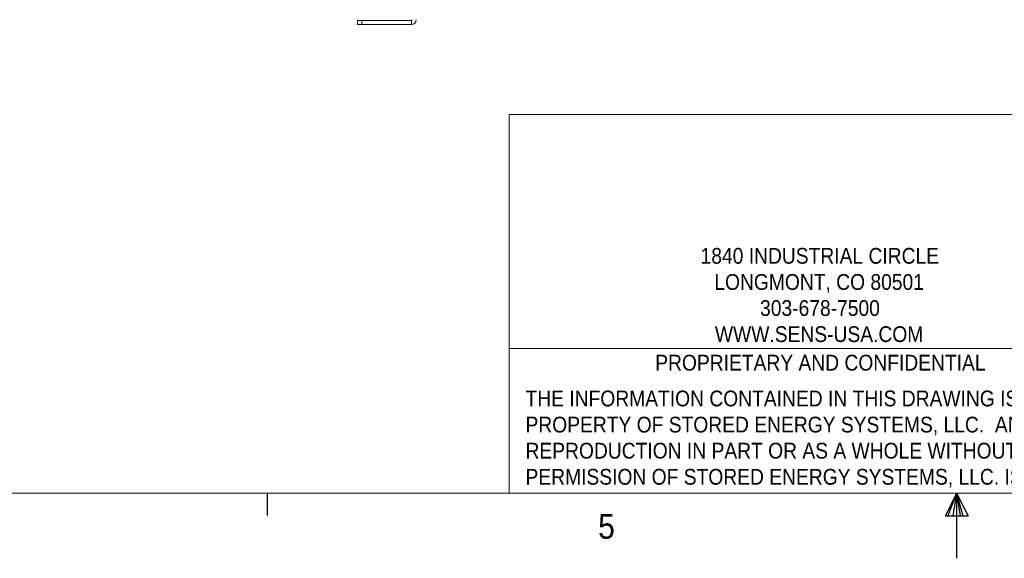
# Model space of a CAD drawing. Header units: inches. Extents: x 1 to 109, y 1 to 85.
# Tile 2 of 256: x 37 to 56, y 1 to 11. Entities that reach past the tile are written whole.
import ezdxf

# ---------------------------------------------------------------- set-up
doc = ezdxf.new("R2010")
doc.units = ezdxf.units.IN
doc.header["$MEASUREMENT"] = 0
doc.layers.add('FORMAT', color=7, linetype='Continuous')
doc.styles.add('SLDTEXTSTYLE0', font='GOTHIC.TTF', dxfattribs={"width": 0.913})
doc.styles.add('SLDTEXTSTYLE1', font='GOTHIC.TTF', dxfattribs={"width": 0.913})

# ---------------------------------------------------------------- blocks, each defined once
blk = doc.blocks.new('SW_NOTE_1')
at = {"layer": 'FORMAT', "color": 0, "ltscale": 5, "char_height": 0.3, "attachment_point": 1, "style": 'SLDTEXTSTYLE0'}
for s, insert in [('THE INFORMATION CONTAINED IN THIS DRAWING IS THE SOLE ', (0, 0.383)), ('PROPERTY OF STORED ENERGY SYSTEMS, LLC.  ANY ', (0, -0.114)), ('REPRODUCTION IN PART OR AS A WHOLE WITHOUT THE WRITTEN ', (0, -0.61)), ('PERMISSION OF STORED ENERGY SYSTEMS, LLC. IS PROHIBITED.', (0, -1.107))]:
    blk.add_mtext(s, dxfattribs=dict(at, insert=insert))
blk = doc.blocks.new('SW_NOTE_4')
at = {"layer": 'FORMAT', "color": 0, "ltscale": 5, "char_height": 0.3, "attachment_point": 2, "style": 'SLDTEXTSTYLE1'}
for s, insert in [('1840 INDUSTRIAL CIRCLE', (2.278, 0.383)), ('LONGMONT, CO 80501', (2.265, -0.114)), ('303-678-7500', (2.281, -0.61)), ('WWW.SENS-USA.COM', (2.265, -1.107))]:
    blk.add_mtext(s, dxfattribs=dict(at, insert=insert))

msp = doc.modelspace()

# ---------------------------------------------------------------- linework, layer by layer
at = {"color": 7, "linetype": 'Continuous', "lineweight": 15, "ltscale": 5}
for p, q in [((43.7096, 10.9699), (43.7096, 11.0446)), ((43.7096, 11.0446), (43.7929, 11.0446)), ((43.7929, 10.9699), (43.7096, 10.9699)), ((43.7929, 11.0446), (43.7929, 10.9699)), ((43.7929, 11.0446), (44.7346, 11.0446)), ((43.7929, 10.9699), (44.7346, 10.9699)), ((44.7346, 11.0446), (44.7346, 10.9699))]:
    msp.add_line(p, q, dxfattribs=at)
at = {"color": 7, "linetype": 'Continuous', "lineweight": 0, "ltscale": 5}
for p, q in [((59.0745, 9.2573), (46.5945, 9.2573)), ((46.5945, 9.2573), (46.5945, 2.053)), ((46.5945, 4.8075), (59.0745, 4.8075))]:
    msp.add_line(p, q, dxfattribs=at)
at = {"color": 7, "linetype": 'Continuous', "lineweight": 15, "ltscale": 25}
for radius in [0.0167, 0.0914]:
    msp.add_arc((44.7346, 11.0613), radius, 270, 0, dxfattribs=at)
at = {"layer": 'FORMAT', "lineweight": 0, "ltscale": 5}
msp.add_line((107.6144, 2.053), (2.6144, 2.053), dxfattribs=at)
at = {"layer": 'FORMAT', "ltscale": 5}
msp.add_line((41.9894, 2.053), (41.9894, 1.629), dxfattribs=at)
at = {"layer": 'FORMAT', "color": 7, "ltscale": 5}
for p, q in [((55.1144, 2.053), (54.9045, 1.6249)), ((55.1144, 2.053), (54.9454, 1.6249)), ((55.1144, 2.053), (55.0428, 1.6249)), ((55.1144, 2.053), (55.1144, 0.8145)), ((55.1144, 2.053), (55.335, 1.6249)), ((55.1144, 2.053), (55.2298, 1.6249)), ((55.1144, 2.053), (55.1791, 1.6249)), ((54.9045, 1.6249), (55.335, 1.6249))]:
    msp.add_line(p, q, dxfattribs=at)

# ---------------------------------------------------------------- block references
for name, p in [('SW_NOTE_4', (50.2318, 6.3358)), ('SW_NOTE_1', (46.9075, 3.6221))]:
    msp.add_blockref(name, p, dxfattribs=at)

# ---------------------------------------------------------------- texts
for s, insert, char_height, attachment_point, style in [('PROPRIETARY AND CONFIDENTIAL', (52.521, 4.6863), 0.3, 2, 'SLDTEXTSTYLE1'), ('5', (48.2903, 1.6544), 0.4687, 1, 'SLDTEXTSTYLE0')]:
    msp.add_mtext(s, dxfattribs=dict(at, insert=insert, char_height=char_height, attachment_point=attachment_point, style=style))

doc.saveas('drawing.dxf')
